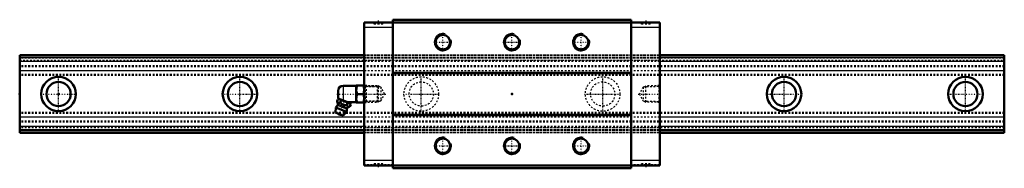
# Model space of a CAD drawing. Header units: millimetres. Extents: x -22 to 548, y -43 to 43.
import ezdxf

# ---------------------------------------------------------------- set-up
doc = ezdxf.new("R2010")
doc.units = ezdxf.units.MM
doc.linetypes.add('Center', pattern=[1.5, 0.45, -0.5, 0.05, -0.5])
doc.linetypes.add('Dashed', pattern=[2, 1, -1])
for name, color, linetype, lineweight in [('2d ConnectionPoints', 7, 'Continuous', 50), ('AM_0', 7, 'Continuous', 50), ('AM_4', 3, 'Continuous', 25), ('AM_5', 3, 'Continuous', 25), ('AM_7', 7, 'Center', 25), ('AM_9', 6, 'Dashed', 25)]:
    doc.layers.add(name, color=color, linetype=linetype, lineweight=lineweight)

# ---------------------------------------------------------------- blocks, each defined once
blk = doc.blocks.new('1_B_PT1_8_grease_nipple_joint1_SVR_0_in_amhovdc665i1rftx9kqyyo92h________4')
at = {"layer": 'AM_0'}
for p, q in [((161.8, 1.8), (161.8, -1.8)), ((172.3, 4.8), (164.8, 4.8)), ((172.37, 5), (172.3, 4.88)), ((172.3, 4.88), (172.3, -4.88)), ((172.37, 5), (176.93, 5)), ((172.82, 0), (176.48, 0)), ((177, 4.88), (176.93, 5)), ((161.21, -4.1), (161.61, -3.12)), ((162.39, -2.79), (161.61, -3.12)), ((168.78, -5.37), (161.91, -2.59)), ((163.09, -4.86), (163.48, -3.87)), ((166.83, -6.37), (167.23, -5.39)), ((167.37, -4.8), (172.3, -4.8)), ((169.11, -6.14), (168.78, -5.37)), ((172.3, -4.88), (172.37, -5)), ((176.93, -5), (172.37, -5)), ((176.93, -5), (177, -4.88)), ((160.5, -7.85), (160.3, -10.68)), ((164.79, -12.5), (160.3, -10.68)), ((166.62, -10.32), (160.5, -7.85)), ((164.79, -12.5), (166.62, -10.32)), ((168.71, -7.13), (169.11, -6.14))]:
    blk.add_line(p, q, dxfattribs=at)
for points in [[(172.82, 5), (172.48, 3.69), (172.39, 3.01), (172.37, 2.32), (172.5, 1.16), (172.82, 0)], [(172.82, 0), (172.48, -1.31), (172.39, -1.99), (172.37, -2.68), (172.5, -3.84), (172.82, -5)], [(176.48, 0), (176.82, 1.31), (176.91, 1.99), (176.93, 2.68), (176.8, 3.84), (176.48, 5)], [(176.48, -5), (176.82, -3.69), (176.91, -3.01), (176.93, -2.32), (176.8, -1.16), (176.48, 0)], [(161.21, -4.1), (161.39, -4.5), (161.62, -4.84), (161.8, -5.01), (162.03, -5.1), (162.34, -5.1), (162.68, -5.02), (163.09, -4.86)], [(163.48, -3.87), (163.22, -3.39), (162.86, -3.05), (162.56, -2.94), (162.21, -2.94), (161.61, -3.12)], [(163.09, -4.86), (163.38, -5.18), (163.8, -5.6), (164.27, -5.97), (164.69, -6.19), (165.14, -6.33), (165.81, -6.41), (166.49, -6.4), (166.83, -6.37)], [(167.23, -5.39), (166.83, -4.97), (166.39, -4.6), (165.87, -4.27), (165.29, -4.03), (164.69, -3.9), (164.07, -3.85), (163.48, -3.87)], [(169.11, -6.14), (168.85, -5.66), (168.49, -5.32), (168.18, -5.21), (167.83, -5.21), (167.23, -5.39)], [(166.83, -6.37), (167.02, -6.77), (167.24, -7.11), (167.42, -7.28), (167.65, -7.37), (167.96, -7.37), (168.3, -7.29), (168.71, -7.13)]]:
    blk.add_lwpolyline(points, dxfattribs=at)
for centre, radius, start, end in [((164.8, 1.8), 3, 90, 180), ((155.68, -6.41), 6, 4.5497, 22.6438), ((164.8, -1.8), 3, 180, 195.4194), ((163.56, -9.09), 3.3, 131.1614, 158), ((160.86, -6), 0.8, 311.1614, 4.5497), ((163.11, -10.18), 1.82, 214.2344, 281.7656), ((163.56, -9.09), 3.3, 338, 4.8386), ((167.64, -8.74), 0.8, 131.4503, 184.8386), ((171.09, -12.64), 6, 113.3453, 131.4503)]:
    blk.add_arc(centre, radius, start, end, dxfattribs=at)
at = {"layer": 'AM_4'}
for p, q in [((164.8, 4.8), (164.8, -3.76)), ((166.85, -8.81), (161.39, -6.6)), ((167.11, -8.14), (161.66, -5.94))]:
    blk.add_line(p, q, dxfattribs=at)
at = {"layer": 'AM_5', "linetype": 'Dashed'}
for p, q in [((177, 4.86), (177.98, 4.26)), ((184.98, 4.08), (177.98, 4.26)), ((178, 4.86), (178, -4.86)), ((177, -4.86), (177.98, -4.26)), ((184.98, -4.08), (177.98, -4.26))]:
    blk.add_line(p, q, dxfattribs=at)
at = {"layer": 'AM_7'}
blk.add_line((162.27, -12.26), (165.74, -3.69), dxfattribs=at)
at = {"layer": 'AM_9'}
for p, q in [((184.42, 4.67), (177, 4.86)), ((185, 4.06), (184.42, 4.67)), ((184.42, 4.67), (184.42, -4.67)), ((185, 4.06), (185, -4.06)), ((177, -4.86), (184.42, -4.67)), ((184.42, -4.67), (185, -4.06))]:
    blk.add_line(p, q, dxfattribs=at)
blk = doc.blocks.new('2_SVR_45LR1SSB_PT1_81_Slide_0_in_amhovdc665i1rftx9kqyyo92h________4')
at = {"layer": 'AM_0'}
for p, q in [((348, 41.4), (177, 41.4)), ((177, 41.4), (177, -41.4)), ((193.6, 43), (193.6, -43)), ((331.4, 43), (193.6, 43)), ((331.4, 43), (331.4, -43)), ((348, 41.4), (348, -41.4)), ((331.4, 12.3), (193.6, 12.3)), ((331.4, 12.01), (193.6, 12.01)), ((331.4, -12.01), (193.6, -12.01)), ((331.4, -12.3), (193.6, -12.3)), ((348, -41.4), (177, -41.4)), ((331.4, -43), (193.6, -43))]:
    blk.add_line(p, q, dxfattribs=at)
for centre in [(222.5, 30), (262.5, 30), (302.5, 30), (222.5, -30), (262.5, -30), (302.5, -30)]:
    blk.add_circle(centre, 4.19, dxfattribs=at)
at = {"layer": 'AM_4'}
for p, q in [((193.6, 38.4), (177, 38.4)), ((348, 38.4), (331.4, 38.4)), ((193.6, -38.4), (177, -38.4)), ((348, -38.4), (331.4, -38.4))]:
    blk.add_line(p, q, dxfattribs=at)
at = {"layer": 'AM_5', "linetype": 'Dashed'}
for p, q in [((177, 4.86), (185, 4.66)), ((185, -4.66), (185, 4.66)), ((185.78, 4.06), (185, 4.66)), ((339.22, 4.06), (340, 4.66)), ((348, 4.86), (340, 4.66)), ((340, -4.66), (340, 4.66)), ((177, -4.86), (185, -4.66)), ((185.78, -4.06), (185, -4.66)), ((339.22, -4.06), (340, -4.66)), ((348, -4.86), (340, -4.66))]:
    blk.add_line(p, q, dxfattribs=at)
at = {"layer": 'AM_5'}
for centre in [(222.5, 30), (262.5, 30), (302.5, 30), (222.5, -30), (262.5, -30), (302.5, -30)]:
    blk.add_arc(centre, 5, 75, 15, dxfattribs=at)
at = {"layer": 'AM_7'}
for p, q in [((185.1, 42.5), (185.1, 40.3)), ((339.9, 42.5), (339.9, 40.3)), ((222.5, 24.75), (222.5, 35.25)), ((262.5, 24.75), (262.5, 35.25)), ((302.5, 24.75), (302.5, 35.25)), ((217.25, 30), (227.75, 30)), ((257.25, 30), (267.75, 30)), ((297.25, 30), (307.75, 30)), ((161.04, 0), (189.37, 0)), ((335.63, 0), (348.59, 0)), ((222.5, -35.25), (222.5, -24.75)), ((262.5, -35.25), (262.5, -24.75)), ((302.5, -35.25), (302.5, -24.75)), ((217.25, -30), (227.75, -30)), ((257.25, -30), (267.75, -30)), ((297.25, -30), (307.75, -30)), ((185.1, -40.3), (185.1, -42.5)), ((339.9, -40.3), (339.9, -42.5))]:
    blk.add_line(p, q, dxfattribs=at)
at = {"layer": 'AM_9'}
for p, q in [((193.6, 40.9), (177, 40.9)), ((182.5, 41.4), (182.5, 40.4)), ((187.7, 40.4), (182.5, 40.4)), ((187.7, 40.4), (187.7, 41.4)), ((331.4, 42.7), (193.6, 42.7)), ((331.4, 41.6), (193.6, 41.6)), ((348, 40.9), (331.4, 40.9)), ((337.3, 41.4), (337.3, 40.4)), ((342.5, 40.4), (337.3, 40.4)), ((342.5, 40.4), (342.5, 41.4)), ((348, 22.5), (177, 22.5)), ((348, 22.47), (177, 22.47)), ((348, 22.41), (177, 22.41)), ((348, 22.26), (177, 22.26)), ((348, 21.04), (177, 21.04)), ((348, 21.03), (177, 21.03)), ((348, 20.96), (177, 20.96)), ((348, 20.8), (177, 20.8)), ((348, 20.76), (177, 20.76)), ((177, 19.5), (348, 19.5)), ((348, 18.86), (177, 18.86)), ((348, 18.8), (177, 18.8)), ((348, 13.42), (177, 13.42)), ((348, 13.32), (177, 13.32)), ((177.57, 4.27), (177, 4.86)), ((186.58, 4.04), (177.57, 4.27)), ((177.57, 4.27), (177.57, -4.27)), ((188.78, 0), (186.58, 4.04)), ((186.58, 4.04), (186.58, -4.04)), ((186.58, -4.04), (188.78, 0)), ((338.42, 4.04), (336.22, 0)), ((336.22, 0), (338.42, -4.04)), ((347.43, 4.27), (338.42, 4.04)), ((338.42, 4.04), (338.42, -4.04)), ((348, 4.86), (347.43, 4.27)), ((347.43, 4.27), (347.43, -4.27)), ((177, -4.86), (177.57, -4.27)), ((177.57, -4.27), (186.58, -4.04)), ((338.42, -4.04), (347.43, -4.27)), ((347.43, -4.27), (348, -4.86)), ((348, -13.32), (177, -13.32)), ((348, -13.42), (177, -13.42)), ((348, -18.8), (177, -18.8)), ((348, -18.86), (177, -18.86)), ((348, -19.5), (177, -19.5)), ((348, -20.76), (177, -20.76)), ((348, -20.8), (177, -20.8)), ((348, -21), (177, -21)), ((348, -21.04), (177, -21.04)), ((348, -22.26), (177, -22.26)), ((348, -22.41), (177, -22.41)), ((348, -22.5), (177, -22.5)), ((193.6, -40.9), (177, -40.9)), ((187.7, -40.4), (182.5, -40.4)), ((182.5, -40.4), (182.5, -41.4)), ((187.7, -41.4), (187.7, -40.4)), ((331.4, -41.6), (193.6, -41.6)), ((331.4, -42.7), (193.6, -42.7)), ((348, -40.9), (331.4, -40.9)), ((342.5, -40.4), (337.3, -40.4)), ((337.3, -40.4), (337.3, -41.4)), ((342.5, -41.4), (342.5, -40.4))]:
    blk.add_line(p, q, dxfattribs=at)
blk = doc.blocks.new('3_SVR_45LR57022_5_R_Track_0_in_amhovdc665i1rftx9kqyyo92h________4')
at = {"layer": 'AM_0'}
for p, q in [((177, 22.5), (-22.5, 22.5)), ((-22.5, 22.5), (-22.5, -22.5)), ((547.5, 22.5), (348, 22.5)), ((547.5, 22.5), (547.5, -22.5)), ((177, -21), (-22.5, -21)), ((177, -22.5), (-22.5, -22.5)), ((547.5, -21), (348, -21)), ((547.5, -22.5), (348, -22.5))]:
    blk.add_line(p, q, dxfattribs=at)
for centre, radius in [((0, 0), 10), ((0, 0), 7), ((105, 0), 10), ((105, 0), 7), ((420, 0), 10), ((420, 0), 7), ((525, 0), 10), ((525, 0), 7)]:
    blk.add_circle(centre, radius, dxfattribs=at)
at = {"layer": 'AM_4'}
for p, q in [((177, 22.47), (-22.5, 22.47)), ((177, 21.03), (-22.5, 21.03)), ((177, 20.96), (-22.5, 20.96)), ((177, 18.86), (-22.5, 18.86)), ((177, 18.8), (-22.5, 18.8)), ((547.5, 22.47), (348, 22.47)), ((547.5, 21.03), (348, 21.03)), ((547.5, 20.96), (348, 20.96)), ((547.5, 18.86), (348, 18.86)), ((547.5, 18.8), (348, 18.8)), ((177, 13.42), (-22.5, 13.42)), ((177, 13.32), (-22.5, 13.32)), ((547.5, 13.42), (348, 13.42)), ((547.5, 13.32), (348, 13.32)), ((177, -13.32), (-22.5, -13.32)), ((177, -13.42), (-22.5, -13.42)), ((547.5, -13.32), (348, -13.32)), ((547.5, -13.42), (348, -13.42)), ((177, -18.8), (-22.5, -18.8)), ((177, -18.86), (-22.5, -18.86)), ((547.5, -18.8), (348, -18.8)), ((547.5, -18.86), (348, -18.86))]:
    blk.add_line(p, q, dxfattribs=at)
at = {"layer": 'AM_7'}
for p, q in [((0, -10.5), (0, 10.5)), ((105, -10.5), (105, 10.5)), ((210, -10.5), (210, 10.5)), ((315, -10.5), (315, 10.5)), ((420, -10.5), (420, 10.5)), ((525, -10.5), (525, 10.5)), ((-10.5, 0), (10.5, 0)), ((94.5, 0), (115.5, 0)), ((199.5, 0), (220.5, 0)), ((304.5, 0), (325.5, 0)), ((409.5, 0), (430.5, 0)), ((514.5, 0), (535.5, 0))]:
    blk.add_line(p, q, dxfattribs=at)
at = {"layer": 'AM_9'}
for p, q in [((547.5, 22.41), (-22.5, 22.41)), ((547.5, 22.26), (-22.5, 22.26)), ((547.5, 21.04), (-22.5, 21.04)), ((547.5, 21), (-22.5, 21)), ((547.5, 20.8), (-22.5, 20.8)), ((547.5, 20.76), (-22.5, 20.76)), ((-22.5, 19.5), (547.5, 19.5)), ((348, 22.5), (177, 22.5)), ((348, 22.47), (177, 22.47)), ((348, 21.03), (177, 21.03)), ((348, 20.96), (177, 20.96)), ((348, 18.86), (177, 18.86)), ((348, 18.8), (177, 18.8)), ((547.5, 16.3), (-22.5, 16.3)), ((547.5, 15.81), (-22.5, 15.81)), ((348, 13.42), (177, 13.42)), ((348, 13.32), (177, 13.32)), ((547.5, 11.29), (-22.5, 11.29)), ((547.5, 10.8), (-22.5, 10.8)), ((547.5, -10.8), (-22.5, -10.8)), ((547.5, -11.29), (-22.5, -11.29)), ((547.5, -15.81), (-22.5, -15.81)), ((547.5, -16.3), (-22.5, -16.3)), ((348, -13.32), (177, -13.32)), ((348, -13.42), (177, -13.42)), ((547.5, -19.5), (-22.5, -19.5)), ((547.5, -20.76), (-22.5, -20.76)), ((547.5, -20.8), (-22.5, -20.8)), ((547.5, -21.04), (-22.5, -21.04)), ((547.5, -22.26), (-22.5, -22.26)), ((547.5, -22.41), (-22.5, -22.41)), ((348, -18.8), (177, -18.8)), ((348, -18.86), (177, -18.86)), ((348, -21), (177, -21)), ((348, -22.5), (177, -22.5))]:
    blk.add_line(p, q, dxfattribs=at)
for centre, radius in [((210, 0), 10), ((210, 0), 7), ((315, 0), 10), ((315, 0), 7)]:
    blk.add_circle(centre, radius, dxfattribs=at)

msp = doc.modelspace()

# ---------------------------------------------------------------- linework, layer by layer
at = {"layer": '2d ConnectionPoints'}
for p in [(-22.5, 0), (0, 0), (0, 0), (177, 0), (262.5, 0), (348, 0)]:
    msp.add_point(p, dxfattribs=at)

# ---------------------------------------------------------------- block references
for name in ['2_SVR_45LR1SSB_PT1_81_Slide_0_in_amhovdc665i1rftx9kqyyo92h________4', '3_SVR_45LR57022_5_R_Track_0_in_amhovdc665i1rftx9kqyyo92h________4', '1_B_PT1_8_grease_nipple_joint1_SVR_0_in_amhovdc665i1rftx9kqyyo92h________4']:
    msp.add_blockref(name, (0, 0))

doc.saveas('drawing.dxf')
